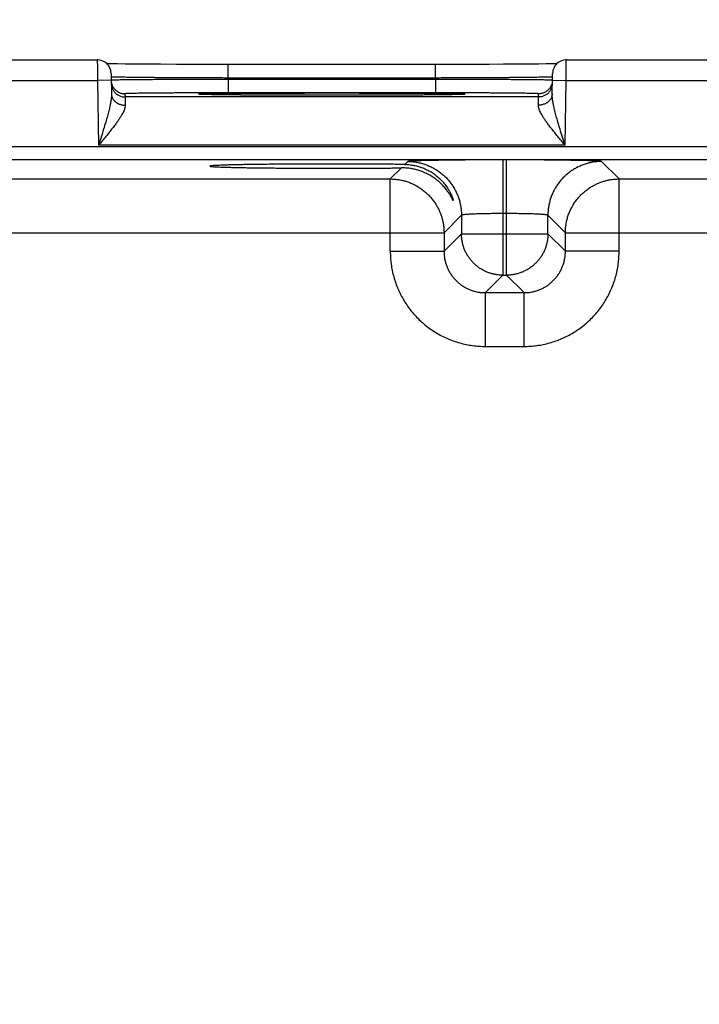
# Model space of a CAD drawing. Header units: inches. Extents: x 0 to 22, y 0 to 17.
# Tile 22 of 30: x 14.6 to 15.5, y 13.2 to 14.6. Entities that reach past the tile are written whole.
import ezdxf

# ---------------------------------------------------------------- set-up
doc = ezdxf.new("R2010")
doc.units = ezdxf.units.IN
doc.header["$LTSCALE"] = 1.21
doc.header["$MEASUREMENT"] = 0
doc.layers.get('0').update_dxf_attribs({"linetype": 'CONTINUOUS'})
doc.layers.add('DIMENSIONS', color=7, linetype='CONTINUOUS')
doc.styles.get("Standard").update_dxf_attribs({"font": 'txt', "width": 0.8})
doc.dimstyles.new('DIMSTYLE_1', dxfattribs={"dimtxt": 0.125, "dimasz": 0.18, "dimexe": 0.18, "dimexo": 0.0625, "dimgap": 0.09, "dimtad": 0, "dimtih": 1, "dimtoh": 1, "dimdec": 3, "dimzin": 4, "dimdsep": 46, "dimtxsty": 'STANDARD', "dimblk": '_FILLED', "dimblk1": '_FILLED', "dimblk2": '_FILLED', "dimcen": 0.09, "dimadec": 0, "dimazin": 0, "dimtp": 0.001, "dimtm": 0.001, "dimtfac": 1, "dimtdec": 3, "dimtofl": 0, "dimtmove": 0, "dimatfit": 3, "dimldrblk": '_FILLED', "dimfxl": 1, "dimtolj": 1, "dimtzin": 4, "dimarcsym": 0})

# ---------------------------------------------------------------- blocks, each defined once
blk = doc.blocks.new('_FILLED')
at = {"color": 0, "linetype": 'BYBLOCK'}
blk.add_solid([(0, 0), (-1, 0.1736), (-1, -0.1736)], dxfattribs=at)
blk = doc.blocks.new('*D11')
at = {"layer": 'DIMENSIONS', "color": 2, "linetype": 'CONTINUOUS'}
for p, q in [((14.096, 13.1686), (14.096, 16.1647)), ((16.846, 13.1686), (16.846, 16.1647)), ((14.096, 16.0397), (14.7832, 16.0397)), ((16.846, 16.0397), (16.2332, 16.0397))]:
    blk.add_line(p, q, dxfattribs=at)
at = {"layer": 'DIMENSIONS', "color": 2, "linetype": 'CONTINUOUS', "xscale": 0.18, "yscale": 0.18, "zscale": 0.18, "rotation": 180}
blk.add_blockref('_FILLED', (14.096, 16.0397), dxfattribs=at)
at = {"layer": 'DIMENSIONS', "color": 2, "linetype": 'CONTINUOUS', "xscale": 0.18, "yscale": 0.18, "zscale": 0.18}
blk.add_blockref('_FILLED', (16.846, 16.0397), dxfattribs=at)
at = {"layer": 'DIMENSIONS', "color": 2, "linetype": 'CONTINUOUS', "width": 0.8}
for s, p in [('[', (15.4707, 15.9772)), (']', (16.0707, 15.9772)), ('2.750', (14.8457, 15.9772)), ('69.85', (15.5707, 15.9772))]:
    blk.add_text(s, height=0.125, dxfattribs=at).set_placement(p)

msp = doc.modelspace()

# ---------------------------------------------------------------- linework, layer by layer
at = {"color": 7, "linetype": 'CONTINUOUS'}
for p, q in [((14.4225, 14.5394), (14.6715, 14.5394)), ((14.7007, 14.5335), (14.6921, 14.5336)), ((15.3322, 14.5336), (15.323, 14.5335)), ((15.3386, 14.5337), (15.3322, 14.5336)), ((15.3525, 14.5394), (15.6015, 14.5394)), ((14.6915, 14.5197), (14.692, 14.49)), ((14.7118, 14.5333), (14.7007, 14.5335)), ((14.7261, 14.5332), (14.7118, 14.5333)), ((14.7446, 14.533), (14.7261, 14.5332)), ((14.7633, 14.5329), (14.7446, 14.533)), ((14.7865, 14.5328), (14.7633, 14.5329)), ((14.8075, 14.5328), (14.7865, 14.5328)), ((14.8325, 14.5327), (14.8075, 14.5328)), ((14.8616, 14.5327), (14.8325, 14.5327)), ((14.8616, 14.513), (14.8616, 14.5327)), ((15.1703, 14.5327), (14.8616, 14.5327)), ((15.1624, 14.513), (15.1624, 14.5327)), ((15.1944, 14.5327), (15.1703, 14.5327)), ((15.2157, 14.5328), (15.1944, 14.5327)), ((15.2405, 14.5328), (15.2157, 14.5328)), ((15.2614, 14.5329), (15.2405, 14.5328)), ((15.2824, 14.5331), (15.2614, 14.5329)), ((15.299, 14.5332), (15.2824, 14.5331)), ((15.3124, 14.5333), (15.299, 14.5332)), ((15.323, 14.5335), (15.3124, 14.5333)), ((15.332, 14.49), (15.3325, 14.5197)), ((14.4223, 14.5094), (14.6717, 14.5094)), ((14.6917, 14.5097), (14.6717, 14.5094)), ((14.6717, 14.5094), (14.6733, 14.4155)), ((14.8616, 14.513), (14.8616, 14.5111)), ((15.1624, 14.513), (14.8616, 14.513)), ((14.8616, 14.5111), (14.8616, 14.4915)), ((15.1624, 14.5111), (14.8616, 14.5111)), ((15.1624, 14.513), (15.1624, 14.5111)), ((15.1624, 14.5111), (15.1624, 14.4915)), ((15.3323, 14.5097), (15.3523, 14.5094)), ((15.3507, 14.4155), (15.3523, 14.5094)), ((15.3523, 14.5094), (15.6017, 14.5094)), ((15.1624, 14.4915), (14.8616, 14.4915)), ((14.7117, 14.4901), (14.7118, 14.4855)), ((15.3122, 14.4855), (14.7118, 14.4855)), ((14.822, 14.4893), (14.8214, 14.4893)), ((14.8226, 14.4893), (14.822, 14.4893)), ((14.8234, 14.4892), (14.8226, 14.4893)), ((14.8249, 14.4892), (14.8234, 14.4892)), ((14.8267, 14.4891), (14.8249, 14.4892)), ((14.8297, 14.489), (14.8267, 14.4891)), ((14.8345, 14.4889), (14.8297, 14.489)), ((14.842, 14.4888), (14.8345, 14.4889)), ((14.8516, 14.4887), (14.842, 14.4888)), ((14.864, 14.4885), (14.8516, 14.4887)), ((14.8799, 14.4884), (14.864, 14.4885)), ((14.896, 14.4883), (14.8799, 14.4884)), ((14.9152, 14.4881), (14.896, 14.4883)), ((14.9376, 14.488), (14.9152, 14.4881)), ((14.9634, 14.488), (14.9376, 14.488)), ((14.9868, 14.4879), (14.9634, 14.488)), ((15.012, 14.4879), (14.9868, 14.4879)), ((15.0361, 14.4879), (15.012, 14.4879)), ((15.064, 14.488), (15.0361, 14.4879)), ((15.0884, 14.4881), (15.064, 14.488)), ((15.1099, 14.4882), (15.0884, 14.4881)), ((15.1281, 14.4883), (15.1099, 14.4882)), ((15.1459, 14.4884), (15.1281, 14.4883)), ((15.1602, 14.4885), (15.1459, 14.4884)), ((15.172, 14.4887), (15.1602, 14.4885)), ((15.1817, 14.4888), (15.172, 14.4887)), ((15.1893, 14.4889), (15.1817, 14.4888)), ((15.1941, 14.489), (15.1893, 14.4889)), ((15.1971, 14.4891), (15.1941, 14.489)), ((15.1993, 14.4892), (15.1971, 14.4891)), ((15.2006, 14.4892), (15.1993, 14.4892)), ((15.2017, 14.4893), (15.2006, 14.4892)), ((15.2022, 14.4893), (15.2017, 14.4893)), ((15.2027, 14.4893), (15.2022, 14.4893)), ((15.2031, 14.4894), (15.2027, 14.4893)), ((15.3122, 14.4855), (15.3123, 14.4901)), ((17.3207, 14.4133), (13.6503, 14.4133)), ((15.3507, 14.4155), (14.6733, 14.4155)), ((17.3207, 14.3943), (13.6503, 14.3943)), ((15.1222, 14.3919), (15.118, 14.3876)), ((15.2602, 14.3942), (15.2602, 14.2269)), ((15.2658, 14.3942), (15.2602, 14.3942)), ((15.2658, 14.2269), (15.2658, 14.3942)), ((15.4291, 14.3665), (15.4038, 14.3919)), ((15.113, 14.3826), (15.0969, 14.3665)), ((14.4991, 14.3665), (15.0969, 14.3665)), ((15.0969, 14.2615), (15.0969, 14.3665)), ((15.4291, 14.2615), (15.4291, 14.3665)), ((15.4291, 14.3665), (16.0269, 14.3665)), ((15.2002, 14.3139), (15.1749, 14.2885)), ((15.2002, 14.3139), (15.2002, 14.2868)), ((15.2658, 14.3162), (15.2602, 14.3162)), ((15.3258, 14.2868), (15.3258, 14.3139)), ((15.3511, 14.2885), (15.3258, 14.3139)), ((14.4211, 14.2885), (15.1749, 14.2885)), ((15.1749, 14.2885), (15.1749, 14.2615)), ((15.2002, 14.2868), (15.1749, 14.2615)), ((15.2002, 14.2868), (15.3258, 14.2868)), ((15.3258, 14.2868), (15.3511, 14.2615)), ((15.3511, 14.2615), (15.3511, 14.2885)), ((15.3511, 14.2885), (16.1049, 14.2885)), ((15.0969, 14.2615), (15.1749, 14.2615)), ((15.4291, 14.2615), (15.3511, 14.2615)), ((15.2602, 14.2269), (15.2349, 14.2015)), ((15.2602, 14.2269), (15.2658, 14.2269)), ((15.2658, 14.2269), (15.2912, 14.2015)), ((15.2349, 14.1235), (15.2349, 14.2015)), ((15.2349, 14.2015), (15.2912, 14.2015)), ((15.2912, 14.1235), (15.2912, 14.2015)), ((15.2349, 14.1235), (15.2912, 14.1235))]:
    msp.add_line(p, q, dxfattribs=at)
for points in [[(14.6915, 14.5197), (14.6913, 14.522), (14.6909, 14.5242), (14.6902, 14.5264), (14.6893, 14.5285), (14.6881, 14.5305), (14.6868, 14.5323), (14.6852, 14.534), (14.6834, 14.5354), (14.6815, 14.5367), (14.6795, 14.5377), (14.6773, 14.5385), (14.6751, 14.539), (14.6728, 14.5393), (14.6715, 14.5394)], [(14.6921, 14.5336), (14.6856, 14.5337), (14.6854, 14.5337)], [(15.3525, 14.5394), (15.3512, 14.5393), (15.3489, 14.539), (15.3467, 14.5385), (15.3446, 14.5377), (15.3425, 14.5367), (15.3406, 14.5354), (15.3388, 14.534), (15.3373, 14.5323), (15.3359, 14.5305), (15.3347, 14.5285), (15.3338, 14.5264), (15.3331, 14.5242), (15.3327, 14.522), (15.3325, 14.5197)], [(14.8214, 14.4893), (14.821, 14.4894), (14.8209, 14.4894), (14.8207, 14.4894), (14.8206, 14.4894), (14.8206, 14.4894), (14.8205, 14.4894), (14.8205, 14.4894)], [(15.2035, 14.4894), (15.2035, 14.4894), (15.2034, 14.4894), (15.2033, 14.4894), (15.2032, 14.4894), (15.2031, 14.4894)]]:
    msp.add_lwpolyline(points, dxfattribs=at)
for points, knots in [([(14.6715, 14.5394), (14.6715, 14.5394), (14.6715, 14.539), (14.6715, 14.5388), (14.6715, 14.538), (14.6715, 14.5371), (14.6715, 14.5358), (14.6715, 14.5343), (14.6716, 14.5326), (14.6716, 14.5306), (14.6716, 14.5284), (14.6716, 14.526), (14.6716, 14.5235), (14.6716, 14.5208), (14.6716, 14.5181), (14.6717, 14.5152), (14.6717, 14.5123), (14.6717, 14.5103), (14.6717, 14.5094)], [0, 0, 0, 0, 0.003976, 0.017704, 0.041008, 0.073664, 0.115355, 0.165674, 0.224126, 0.290143, 0.363085, 0.442237, 0.526821, 0.615996, 0.70885, 0.804441, 0.901814, 1, 1, 1, 1]), ([(15.3523, 14.5094), (15.3523, 14.5103), (15.3523, 14.5123), (15.3524, 14.5152), (15.3524, 14.5181), (15.3524, 14.5208), (15.3524, 14.5235), (15.3524, 14.526), (15.3524, 14.5284), (15.3524, 14.5306), (15.3525, 14.5326), (15.3525, 14.5343), (15.3525, 14.5358), (15.3525, 14.5371), (15.3525, 14.538), (15.3525, 14.5388), (15.3525, 14.539), (15.3525, 14.5394), (15.3525, 14.5394)], [0, 0, 0, 0, 0.098186, 0.195559, 0.29115, 0.384004, 0.473179, 0.557763, 0.636915, 0.709857, 0.775874, 0.834326, 0.884645, 0.926336, 0.958992, 0.982296, 0.996024, 1, 1, 1, 1]), ([(14.6917, 14.5097), (14.6917, 14.509), (14.6918, 14.5076), (14.6921, 14.5061), (14.6923, 14.5054)], [0, 0, 0, 0, 0.490254, 1, 1, 1, 1]), ([(14.6918, 14.5051), (14.6918, 14.5044), (14.6919, 14.5029), (14.6923, 14.5007), (14.6929, 14.4986), (14.6938, 14.4965), (14.6949, 14.4946), (14.6962, 14.4928), (14.6977, 14.4912), (14.6994, 14.4897), (14.7012, 14.4884), (14.7032, 14.4874), (14.7052, 14.4865), (14.7074, 14.4859), (14.7095, 14.4856), (14.711, 14.4855), (14.7118, 14.4855)], [0, 0, 0, 0, 0.071429, 0.142858, 0.214286, 0.285715, 0.357144, 0.428572, 0.500001, 0.571429, 0.642858, 0.714286, 0.785715, 0.857143, 0.928572, 1, 1, 1, 1]), ([(14.8616, 14.513), (14.8579, 14.513), (14.8505, 14.5131), (14.8394, 14.5131), (14.8285, 14.5131), (14.8176, 14.5132), (14.807, 14.5132), (14.7966, 14.5133), (14.7865, 14.5133), (14.7767, 14.5134), (14.7673, 14.5134), (14.7583, 14.5135), (14.7497, 14.5136), (14.7416, 14.5137), (14.734, 14.5137), (14.7269, 14.5138), (14.7205, 14.5139), (14.7146, 14.514), (14.7094, 14.5141), (14.7048, 14.5142), (14.7009, 14.5142), (14.6976, 14.5143), (14.6952, 14.5144), (14.6932, 14.5144), (14.6925, 14.5146), (14.692, 14.5146)], [0, 0, 0, 0, 0.065586, 0.130894, 0.195634, 0.259527, 0.322299, 0.383676, 0.443395, 0.501198, 0.556841, 0.61009, 0.660722, 0.708529, 0.753312, 0.794882, 0.833063, 0.867691, 0.898616, 0.925702, 0.94883, 0.967897, 0.982821, 0.993536, 1, 1, 1, 1]), ([(14.8616, 14.5111), (14.8579, 14.5111), (14.8505, 14.5111), (14.8395, 14.5111), (14.8285, 14.511), (14.8177, 14.511), (14.8071, 14.5109), (14.7967, 14.5109), (14.7865, 14.5109), (14.7768, 14.5108), (14.7673, 14.5108), (14.7583, 14.5107), (14.7497, 14.5106), (14.7416, 14.5106), (14.7341, 14.5105), (14.727, 14.5105), (14.7205, 14.5104), (14.7147, 14.5103), (14.7094, 14.5103), (14.7049, 14.5102), (14.701, 14.5101), (14.6977, 14.5101), (14.6952, 14.51), (14.6933, 14.51), (14.6926, 14.5098), (14.692, 14.5099)], [0, 0, 0, 0, 0.065596, 0.13091, 0.195649, 0.259536, 0.322301, 0.38368, 0.443405, 0.501215, 0.556863, 0.610118, 0.66076, 0.708579, 0.753372, 0.794948, 0.833132, 0.86776, 0.898684, 0.925767, 0.948888, 0.967945, 0.982856, 0.993556, 1, 1, 1, 1]), ([(14.6923, 14.5053), (14.6925, 14.5046), (14.6929, 14.5032), (14.6937, 14.5012), (14.6948, 14.4993), (14.6961, 14.4975), (14.6976, 14.4959), (14.6993, 14.4944), (14.7011, 14.4931), (14.7031, 14.492), (14.7051, 14.4912), (14.7073, 14.4906), (14.7095, 14.4902), (14.7109, 14.4901), (14.7117, 14.4901)], [0, 0, 0, 0, 0.078739, 0.162489, 0.246239, 0.329989, 0.413739, 0.49749, 0.581241, 0.664992, 0.748744, 0.832496, 0.916248, 1, 1, 1, 1]), ([(15.3324, 14.5147), (15.3324, 14.5146), (15.3316, 14.5147), (15.3308, 14.5144), (15.3288, 14.5144), (15.3264, 14.5143), (15.3231, 14.5142), (15.3192, 14.5142), (15.3146, 14.5141), (15.3094, 14.514), (15.3035, 14.5139), (15.2971, 14.5138), (15.29, 14.5137), (15.2824, 14.5137), (15.2743, 14.5136), (15.2658, 14.5135), (15.2567, 14.5134), (15.2473, 14.5134), (15.2375, 14.5133), (15.2274, 14.5133), (15.217, 14.5132), (15.2064, 14.5132), (15.1955, 14.5131), (15.1846, 14.5131), (15.1735, 14.5131), (15.1661, 14.513), (15.1624, 14.513)], [0, 0, 0, 0, 0.002211, 0.00866, 0.019349, 0.034236, 0.053256, 0.076326, 0.103343, 0.134188, 0.168727, 0.20681, 0.248275, 0.29295, 0.340648, 0.391172, 0.44431, 0.499841, 0.557528, 0.617126, 0.678379, 0.741021, 0.804782, 0.869387, 0.934556, 1, 1, 1, 1]), ([(15.332, 14.5099), (15.3315, 14.5098), (15.3307, 14.51), (15.3288, 14.51), (15.3263, 14.5101), (15.3231, 14.5101), (15.3192, 14.5102), (15.3146, 14.5103), (15.3093, 14.5103), (15.3035, 14.5104), (15.297, 14.5105), (15.29, 14.5105), (15.2824, 14.5106), (15.2743, 14.5106), (15.2657, 14.5107), (15.2567, 14.5108), (15.2473, 14.5108), (15.2375, 14.5109), (15.2274, 14.5109), (15.217, 14.5109), (15.2063, 14.511), (15.1955, 14.511), (15.1845, 14.5111), (15.1735, 14.5111), (15.1661, 14.5111), (15.1624, 14.5111)], [0, 0, 0, 0, 0.006443, 0.017141, 0.032048, 0.051099, 0.074213, 0.101288, 0.132201, 0.166816, 0.204985, 0.246549, 0.291334, 0.33915, 0.389795, 0.443059, 0.498717, 0.556538, 0.616272, 0.677661, 0.740437, 0.804334, 0.869081, 0.934401, 1, 1, 1, 1]), ([(15.3322, 14.5051), (15.3322, 14.5044), (15.3321, 14.5029), (15.3317, 14.5007), (15.3311, 14.4986), (15.3302, 14.4965), (15.3291, 14.4946), (15.3278, 14.4928), (15.3263, 14.4912), (15.3246, 14.4897), (15.3228, 14.4884), (15.3208, 14.4874), (15.3188, 14.4865), (15.3167, 14.4859), (15.3145, 14.4856), (15.313, 14.4855), (15.3122, 14.4855)], [0, 0, 0, 0, 0.071429, 0.142858, 0.214287, 0.285715, 0.357144, 0.428573, 0.500001, 0.57143, 0.642858, 0.714286, 0.785715, 0.857143, 0.928572, 1, 1, 1, 1]), ([(15.3317, 14.5053), (15.3316, 14.5046), (15.3311, 14.5032), (15.3303, 14.5012), (15.3292, 14.4993), (15.3279, 14.4975), (15.3264, 14.4959), (15.3247, 14.4944), (15.3229, 14.4931), (15.3209, 14.492), (15.3189, 14.4912), (15.3167, 14.4906), (15.3145, 14.4902), (15.3131, 14.4901), (15.3123, 14.4901)], [0, 0, 0, 0, 0.078739, 0.162489, 0.246239, 0.329989, 0.413739, 0.49749, 0.581241, 0.664992, 0.748744, 0.832496, 0.916248, 1, 1, 1, 1]), ([(15.3323, 14.5097), (15.3323, 14.509), (15.3322, 14.5076), (15.3319, 14.5061), (15.3318, 14.5054)], [0, 0, 0, 0, 0.490254, 1, 1, 1, 1]), ([(14.8616, 14.4915), (14.8583, 14.4915), (14.8515, 14.4915), (14.8413, 14.4914), (14.8313, 14.4914), (14.8213, 14.4914), (14.8116, 14.4914), (14.802, 14.4913), (14.7928, 14.4913), (14.7839, 14.4913), (14.7753, 14.4912), (14.7672, 14.4912), (14.7594, 14.4911), (14.7522, 14.491), (14.7455, 14.491), (14.7393, 14.4909), (14.7337, 14.4908), (14.7287, 14.4908), (14.7243, 14.4907), (14.7205, 14.4906), (14.7174, 14.4905), (14.7151, 14.4904), (14.7132, 14.4904), (14.7124, 14.4902), (14.7117, 14.4903), (14.7117, 14.4901)], [0, 0, 0, 0, 0.067728, 0.135453, 0.202748, 0.269201, 0.334409, 0.398003, 0.459713, 0.519285, 0.576452, 0.630933, 0.682453, 0.730781, 0.775701, 0.816999, 0.854478, 0.887951, 0.91727, 0.942323, 0.962986, 0.97914, 0.990702, 0.997634, 1, 1, 1, 1]), ([(14.8205, 14.4894), (14.8201, 14.4894), (14.8195, 14.4896), (14.8184, 14.4893), (14.8184, 14.4899), (14.8197, 14.4896), (14.8209, 14.49), (14.8235, 14.49), (14.8266, 14.4901), (14.8305, 14.4902), (14.8351, 14.4903), (14.8405, 14.4904), (14.8466, 14.4905), (14.8534, 14.4906), (14.8608, 14.4907), (14.8689, 14.4908), (14.8775, 14.4908), (14.8867, 14.4909), (14.8964, 14.491), (14.9066, 14.491), (14.9172, 14.4911), (14.9282, 14.4911), (14.9396, 14.4912), (14.9512, 14.4912), (14.9631, 14.4912), (14.9752, 14.4913), (14.9875, 14.4913), (14.9997, 14.4913), (15.0079, 14.4913), (15.012, 14.4913)], [0, 0, 0, 0, 0.006666, 0.010775, 0.011329, 0.015428, 0.023567, 0.035717, 0.05183, 0.071849, 0.095685, 0.123241, 0.15441, 0.189057, 0.227038, 0.268203, 0.312381, 0.359395, 0.409052, 0.461129, 0.515398, 0.571653, 0.629692, 0.689305, 0.750208, 0.81207, 0.874554, 0.937315, 1, 1, 1, 1]), ([(15.012, 14.4913), (15.0161, 14.4913), (15.0243, 14.4913), (15.0365, 14.4913), (15.0488, 14.4913), (15.0608, 14.4912), (15.0727, 14.4912), (15.0844, 14.4912), (15.0958, 14.4911), (15.1068, 14.4911), (15.1174, 14.491), (15.1276, 14.491), (15.1373, 14.4909), (15.1465, 14.4908), (15.1551, 14.4908), (15.1632, 14.4907), (15.1706, 14.4906), (15.1774, 14.4905), (15.1835, 14.4904), (15.1889, 14.4903), (15.1935, 14.4902), (15.1974, 14.4901), (15.2005, 14.49), (15.2031, 14.49), (15.2043, 14.4896), (15.2056, 14.4899), (15.2056, 14.4893), (15.2045, 14.4896), (15.2039, 14.4894), (15.2035, 14.4894)], [0, 0, 0, 0, 0.062671, 0.125412, 0.187871, 0.249707, 0.310588, 0.370191, 0.428229, 0.48449, 0.538768, 0.59085, 0.640513, 0.687533, 0.731716, 0.772888, 0.810877, 0.84553, 0.876707, 0.904271, 0.928113, 0.94814, 0.964262, 0.976419, 0.984567, 0.988677, 0.989231, 0.99333, 1, 1, 1, 1]), ([(15.3123, 14.4901), (15.3123, 14.4903), (15.3116, 14.4902), (15.3108, 14.4904), (15.3089, 14.4904), (15.3066, 14.4905), (15.3035, 14.4906), (15.2997, 14.4907), (15.2953, 14.4908), (15.2903, 14.4908), (15.2847, 14.4909), (15.2785, 14.491), (15.2718, 14.491), (15.2646, 14.4911), (15.2569, 14.4912), (15.2487, 14.4912), (15.2401, 14.4913), (15.2312, 14.4913), (15.222, 14.4913), (15.2124, 14.4914), (15.2027, 14.4914), (15.1927, 14.4914), (15.1827, 14.4914), (15.1725, 14.4915), (15.1658, 14.4915), (15.1624, 14.4915)], [0, 0, 0, 0, 0.002366, 0.009297, 0.020858, 0.037009, 0.057668, 0.08272, 0.112038, 0.145509, 0.182987, 0.224284, 0.269203, 0.31753, 0.369049, 0.423529, 0.480695, 0.540265, 0.601974, 0.665569, 0.73078, 0.79724, 0.864541, 0.93227, 1, 1, 1, 1]), ([(14.692, 14.49), (14.6921, 14.4888), (14.692, 14.4863), (14.6916, 14.4822), (14.6908, 14.4773), (14.6897, 14.4716), (14.6881, 14.465), (14.6861, 14.4573), (14.6836, 14.4485), (14.6805, 14.4384), (14.6771, 14.4272), (14.6746, 14.4194), (14.6733, 14.4155)], [0, 0, 0, 0, 0.044694, 0.098106, 0.161521, 0.236287, 0.323933, 0.426157, 0.545038, 0.682949, 0.837563, 1, 1, 1, 1]), ([(14.692, 14.49), (14.692, 14.4893), (14.6921, 14.4881), (14.6926, 14.4863), (14.6932, 14.4845), (14.6941, 14.4828), (14.6952, 14.4812), (14.6965, 14.4797), (14.698, 14.4783), (14.6996, 14.4771), (14.7015, 14.4761), (14.7034, 14.4752), (14.7055, 14.4745), (14.7076, 14.474), (14.7098, 14.4737), (14.7113, 14.4737), (14.712, 14.4737)], [0, 0, 0, 0, 0.064818, 0.129988, 0.19584, 0.262662, 0.33068, 0.400054, 0.470869, 0.543136, 0.616796, 0.691728, 0.767752, 0.844648, 0.922158, 1, 1, 1, 1]), ([(14.7118, 14.4855), (14.7118, 14.4854), (14.7118, 14.485), (14.7118, 14.4843), (14.7118, 14.483), (14.7119, 14.4813), (14.7119, 14.4791), (14.712, 14.4766), (14.712, 14.4747), (14.712, 14.4737)], [0, 0, 0, 0, 0.02467, 0.089934, 0.195345, 0.34018, 0.523452, 0.743911, 1, 1, 1, 1]), ([(14.8716, 14.4884), (14.8706, 14.4885), (14.867, 14.4885), (14.8608, 14.4886), (14.8534, 14.4886), (14.8466, 14.4887), (14.8405, 14.4888), (14.8352, 14.4889), (14.8305, 14.489), (14.8266, 14.4891), (14.8235, 14.4893), (14.8215, 14.4892), (14.8208, 14.4893)], [0, 0, 0, 0, 0.05728, 0.215896, 0.362248, 0.49575, 0.61586, 0.72205, 0.813902, 0.891056, 0.953164, 1, 1, 1, 1]), ([(15.0088, 14.4879), (15.0058, 14.4879), (14.9987, 14.4879), (14.9875, 14.4879), (14.9753, 14.4879), (14.9632, 14.488), (14.9513, 14.488), (14.9396, 14.488), (14.9283, 14.4881), (14.9172, 14.4881), (14.9066, 14.4882), (14.8964, 14.4883), (14.8867, 14.4883), (14.8785, 14.4884), (14.8735, 14.4884), (14.8716, 14.4884)], [0, 0, 0, 0, 0.066337, 0.155882, 0.245027, 0.333281, 0.420173, 0.505239, 0.588073, 0.668371, 0.745838, 0.820171, 0.891052, 0.958161, 1, 1, 1, 1]), ([(15.152, 14.4884), (15.1502, 14.4884), (15.1454, 14.4884), (15.1373, 14.4883), (15.1276, 14.4883), (15.1174, 14.4882), (15.1068, 14.4881), (15.0958, 14.4881), (15.0844, 14.488), (15.0728, 14.488), (15.0609, 14.488), (15.0488, 14.4879), (15.0366, 14.4879), (15.0252, 14.4879), (15.018, 14.4879), (15.0148, 14.4879)], [0, 0, 0, 0, 0.038743, 0.105884, 0.1768, 0.251172, 0.328673, 0.409011, 0.491897, 0.577031, 0.664007, 0.752352, 0.841586, 0.931217, 1, 1, 1, 1]), ([(15.2032, 14.4893), (15.2025, 14.4892), (15.2005, 14.4893), (15.1975, 14.4891), (15.1935, 14.489), (15.1889, 14.4889), (15.1835, 14.4888), (15.1774, 14.4887), (15.1706, 14.4886), (15.1632, 14.4886), (15.1569, 14.4885), (15.1531, 14.4885), (15.152, 14.4884)], [0, 0, 0, 0, 0.046429, 0.108003, 0.184504, 0.275592, 0.380894, 0.500004, 0.632403, 0.777542, 0.93485, 1, 1, 1, 1]), ([(15.332, 14.49), (15.332, 14.4893), (15.3319, 14.4881), (15.3315, 14.4863), (15.3308, 14.4845), (15.3299, 14.4828), (15.3288, 14.4812), (15.3275, 14.4797), (15.326, 14.4783), (15.3244, 14.4771), (15.3225, 14.4761), (15.3206, 14.4752), (15.3185, 14.4745), (15.3164, 14.474), (15.3142, 14.4737), (15.3127, 14.4737), (15.312, 14.4737)], [0, 0, 0, 0, 0.064816, 0.129985, 0.195836, 0.262657, 0.330674, 0.400048, 0.470863, 0.54313, 0.61679, 0.691722, 0.767748, 0.844645, 0.922156, 1, 1, 1, 1]), ([(15.312, 14.4737), (15.312, 14.4747), (15.312, 14.4766), (15.3121, 14.4791), (15.3121, 14.4813), (15.3122, 14.483), (15.3122, 14.4843), (15.3122, 14.485), (15.3122, 14.4854), (15.3122, 14.4855)], [0, 0, 0, 0, 0.256092, 0.476548, 0.65982, 0.804655, 0.910066, 0.97533, 1, 1, 1, 1]), ([(15.3507, 14.4155), (15.3494, 14.4194), (15.3469, 14.4272), (15.3435, 14.4384), (15.3404, 14.4485), (15.3379, 14.4573), (15.3359, 14.465), (15.3343, 14.4716), (15.3332, 14.4773), (15.3324, 14.4822), (15.332, 14.4863), (15.332, 14.4888), (15.332, 14.49)], [0, 0, 0, 0, 0.162438, 0.317051, 0.454962, 0.573843, 0.676068, 0.763714, 0.83848, 0.901895, 0.955306, 1, 1, 1, 1]), ([(14.712, 14.4737), (14.712, 14.4731), (14.712, 14.4717), (14.7115, 14.4696), (14.7108, 14.4672), (14.7097, 14.4645), (14.7081, 14.4615), (14.7062, 14.458), (14.7037, 14.4542), (14.7008, 14.4498), (14.6973, 14.4451), (14.6933, 14.4398), (14.6888, 14.4342), (14.6839, 14.4281), (14.6787, 14.4219), (14.6751, 14.4176), (14.6733, 14.4155)], [0, 0, 0, 0, 0.026305, 0.056425, 0.091441, 0.13239, 0.180259, 0.236031, 0.300562, 0.374538, 0.458354, 0.551938, 0.654643, 0.765095, 0.881042, 1, 1, 1, 1]), ([(15.3507, 14.4155), (15.3489, 14.4176), (15.3453, 14.4219), (15.3401, 14.4281), (15.3352, 14.4342), (15.3308, 14.4398), (15.3267, 14.4451), (15.3232, 14.4498), (15.3203, 14.4542), (15.3178, 14.458), (15.3159, 14.4615), (15.3143, 14.4645), (15.3132, 14.4672), (15.3125, 14.4696), (15.312, 14.4717), (15.312, 14.4731), (15.312, 14.4737)], [0, 0, 0, 0, 0.118958, 0.234905, 0.345356, 0.448062, 0.541645, 0.625462, 0.699438, 0.763969, 0.819741, 0.86761, 0.908559, 0.943575, 0.973695, 1, 1, 1, 1]), ([(15.2602, 14.3942), (15.257, 14.3942), (15.2506, 14.3942), (15.241, 14.3942), (15.2314, 14.3942), (15.2219, 14.3941), (15.2127, 14.3941), (15.2036, 14.394), (15.1949, 14.3939), (15.1865, 14.3938), (15.1785, 14.3938), (15.1708, 14.3936), (15.1637, 14.3935), (15.157, 14.3934), (15.1508, 14.3933), (15.1451, 14.3931), (15.1401, 14.393), (15.1356, 14.3928), (15.1318, 14.3927), (15.1286, 14.3925), (15.126, 14.3924), (15.1241, 14.3922), (15.123, 14.392), (15.1224, 14.392), (15.1222, 14.3919)], [0, 0, 0, 0, 0.069827, 0.13972, 0.209204, 0.277811, 0.345073, 0.410546, 0.473891, 0.534844, 0.593155, 0.648533, 0.700679, 0.749327, 0.794221, 0.835124, 0.87185, 0.904239, 0.932142, 0.95541, 0.973884, 0.987468, 0.996143, 1, 1, 1, 1]), ([(15.1222, 14.3919), (15.1243, 14.3919), (15.1284, 14.3917), (15.1345, 14.391), (15.1405, 14.3898), (15.1464, 14.3881), (15.1521, 14.386), (15.1577, 14.3834), (15.163, 14.3804), (15.1681, 14.377), (15.1729, 14.3732), (15.1774, 14.3691), (15.1816, 14.3646), (15.1854, 14.3597), (15.1888, 14.3546), (15.1918, 14.3493), (15.1944, 14.3437), (15.1965, 14.338), (15.1981, 14.3321), (15.1993, 14.3261), (15.2001, 14.32), (15.2002, 14.3159), (15.2002, 14.3139)], [0, 0, 0, 0, 0.049996, 0.099993, 0.149992, 0.199991, 0.249992, 0.299993, 0.349995, 0.399997, 0.45, 0.500003, 0.550005, 0.600008, 0.65001, 0.700011, 0.750012, 0.800012, 0.850011, 0.900008, 0.950005, 1, 1, 1, 1]), ([(15.4038, 14.3919), (15.4036, 14.392), (15.403, 14.392), (15.4019, 14.3922), (15.4, 14.3924), (15.3974, 14.3925), (15.3942, 14.3927), (15.3904, 14.3928), (15.3859, 14.393), (15.3809, 14.3931), (15.3752, 14.3933), (15.3691, 14.3934), (15.3624, 14.3935), (15.3552, 14.3936), (15.3475, 14.3938), (15.3395, 14.3938), (15.3311, 14.3939), (15.3224, 14.394), (15.3133, 14.3941), (15.3041, 14.3941), (15.2946, 14.3942), (15.2851, 14.3942), (15.2754, 14.3942), (15.269, 14.3942), (15.2658, 14.3942)], [0, 0, 0, 0, 0.003857, 0.012532, 0.026116, 0.04459, 0.067858, 0.095761, 0.12815, 0.164876, 0.205779, 0.250672, 0.299321, 0.351466, 0.406844, 0.465155, 0.526108, 0.589453, 0.654926, 0.722188, 0.790795, 0.86028, 0.930173, 1, 1, 1, 1]), ([(15.4038, 14.3919), (15.4017, 14.3919), (15.3976, 14.3917), (15.3916, 14.391), (15.3855, 14.3898), (15.3796, 14.3881), (15.3739, 14.386), (15.3683, 14.3834), (15.363, 14.3804), (15.3579, 14.377), (15.3531, 14.3732), (15.3486, 14.3691), (15.3444, 14.3646), (15.3406, 14.3597), (15.3372, 14.3546), (15.3342, 14.3493), (15.3316, 14.3437), (15.3295, 14.338), (15.3279, 14.3321), (15.3267, 14.3261), (15.3259, 14.32), (15.3258, 14.3159), (15.3258, 14.3139)], [0, 0, 0, 0, 0.049996, 0.099993, 0.149992, 0.199991, 0.249992, 0.299993, 0.349995, 0.399997, 0.45, 0.500003, 0.550005, 0.600008, 0.65001, 0.700011, 0.750012, 0.800012, 0.850011, 0.900008, 0.950005, 1, 1, 1, 1]), ([(15.012, 14.3882), (15.0081, 14.3882), (15.0004, 14.3882), (14.9889, 14.3882), (14.9775, 14.3882), (14.9662, 14.3881), (14.9551, 14.3881), (14.9443, 14.388), (14.9338, 14.3879), (14.9236, 14.3878), (14.9137, 14.3877), (14.9043, 14.3876), (14.8954, 14.3875), (14.8869, 14.3873), (14.879, 14.3872), (14.8717, 14.387), (14.8649, 14.3869), (14.8588, 14.3867), (14.8534, 14.3865), (14.8486, 14.3863), (14.8445, 14.3861), (14.8411, 14.3859), (14.8385, 14.3858), (14.8365, 14.3855), (14.8356, 14.3855), (14.8349, 14.3852), (14.8349, 14.3851)], [0, 0, 0, 0, 0.065331, 0.130452, 0.194945, 0.258605, 0.321225, 0.382405, 0.441949, 0.499664, 0.55518, 0.608322, 0.658915, 0.706636, 0.751334, 0.792862, 0.830954, 0.865493, 0.896362, 0.923365, 0.946421, 0.965452, 0.98034, 0.99105, 0.997566, 1, 1, 1, 1]), ([(14.8349, 14.3851), (14.8349, 14.3851), (14.8356, 14.3848), (14.8365, 14.3847), (14.8385, 14.3845), (14.8411, 14.3843), (14.8445, 14.3841), (14.8486, 14.3839), (14.8534, 14.3838), (14.8588, 14.3836), (14.8649, 14.3834), (14.8717, 14.3832), (14.879, 14.3831), (14.8869, 14.3829), (14.8954, 14.3828), (14.9043, 14.3827), (14.9137, 14.3826), (14.9236, 14.3825), (14.9338, 14.3824), (14.9443, 14.3823), (14.9551, 14.3822), (14.9662, 14.3821), (14.9775, 14.3821), (14.9889, 14.3821), (15.0004, 14.382), (15.0081, 14.382), (15.012, 14.382)], [0, 0, 0, 0, 0.002413, 0.008929, 0.01964, 0.034528, 0.05356, 0.076616, 0.103619, 0.134489, 0.169029, 0.207121, 0.24865, 0.29335, 0.341071, 0.391665, 0.444808, 0.500325, 0.558042, 0.617587, 0.678768, 0.74139, 0.805051, 0.869546, 0.934668, 1, 1, 1, 1]), ([(15.118, 14.3876), (15.1149, 14.3876), (15.1085, 14.3877), (15.0988, 14.3878), (15.0888, 14.3879), (15.0784, 14.388), (15.0678, 14.3881), (15.0569, 14.3881), (15.0458, 14.3882), (15.0346, 14.3882), (15.0233, 14.3882), (15.0158, 14.3882), (15.012, 14.3882)], [0, 0, 0, 0, 0.087887, 0.17957, 0.274542, 0.372582, 0.473151, 0.575885, 0.680415, 0.786165, 0.89289, 1, 1, 1, 1]), ([(15.012, 14.382), (15.0156, 14.382), (15.0227, 14.382), (15.0334, 14.3821), (15.044, 14.3821), (15.0545, 14.3821), (15.0648, 14.3822), (15.075, 14.3822), (15.0849, 14.3823), (15.0945, 14.3824), (15.1039, 14.3825), (15.11, 14.3826), (15.113, 14.3826)], [0, 0, 0, 0, 0.106324, 0.212306, 0.317423, 0.421456, 0.523893, 0.624405, 0.722668, 0.818196, 0.910793, 1, 1, 1, 1]), ([(15.1883, 14.3352), (15.1882, 14.3352), (15.1881, 14.335), (15.1878, 14.3358), (15.1873, 14.3364), (15.1865, 14.3381), (15.1853, 14.3403), (15.1836, 14.3433), (15.1811, 14.3471), (15.1779, 14.3516), (15.1737, 14.3566), (15.1687, 14.3615), (15.1632, 14.3662), (15.1573, 14.3702), (15.1511, 14.3737), (15.1448, 14.3766), (15.1384, 14.3789), (15.132, 14.3807), (15.1256, 14.3818), (15.1193, 14.3825), (15.1151, 14.3826), (15.113, 14.3826)], [0, 0, 0, 0, 0.001557, 0.006374, 0.017111, 0.034894, 0.061185, 0.09758, 0.145332, 0.205052, 0.275728, 0.35187, 0.428922, 0.505367, 0.580581, 0.654291, 0.726421, 0.796948, 0.865969, 0.933607, 1, 1, 1, 1]), ([(15.118, 14.3876), (15.12, 14.3876), (15.1241, 14.3874), (15.1302, 14.3865), (15.1363, 14.3852), (15.1425, 14.3832), (15.1486, 14.3807), (15.1547, 14.3776), (15.1605, 14.3738), (15.1661, 14.3694), (15.1713, 14.3644), (15.176, 14.3591), (15.1798, 14.3538), (15.1827, 14.349), (15.1848, 14.3449), (15.1862, 14.3416), (15.1872, 14.3391), (15.1878, 14.3373), (15.1881, 14.3361), (15.1884, 14.3355), (15.1883, 14.3352), (15.1883, 14.3352)], [0, 0, 0, 0, 0.064353, 0.130001, 0.197128, 0.265911, 0.336508, 0.408968, 0.483306, 0.55934, 0.636532, 0.713501, 0.784953, 0.845521, 0.894244, 0.931969, 0.960096, 0.980015, 0.992941, 0.999816, 1, 1, 1, 1]), ([(15.0969, 14.3665), (15.0989, 14.3665), (15.1029, 14.3663), (15.109, 14.3656), (15.115, 14.3644), (15.1208, 14.3628), (15.1265, 14.3607), (15.1321, 14.3582), (15.1374, 14.3552), (15.1424, 14.3519), (15.1472, 14.3481), (15.1518, 14.344), (15.156, 14.3395), (15.1598, 14.3347), (15.1631, 14.3298), (15.166, 14.3248), (15.1684, 14.3198), (15.1703, 14.3148), (15.172, 14.3098), (15.1732, 14.3046), (15.1742, 14.2993), (15.1747, 14.2939), (15.1749, 14.2903), (15.1749, 14.2885)], [0, 0, 0, 0, 0.049515, 0.099157, 0.148874, 0.198612, 0.248316, 0.297934, 0.347415, 0.396813, 0.446372, 0.49636, 0.546876, 0.597148, 0.64615, 0.692933, 0.737552, 0.780919, 0.824005, 0.867687, 0.911902, 0.956161, 1, 1, 1, 1]), ([(15.3511, 14.2885), (15.3511, 14.2905), (15.3513, 14.2946), (15.352, 14.3006), (15.3532, 14.3066), (15.3548, 14.3125), (15.3569, 14.3182), (15.3595, 14.3237), (15.3624, 14.329), (15.3658, 14.3341), (15.3695, 14.3389), (15.3736, 14.3434), (15.3781, 14.3476), (15.3829, 14.3514), (15.3879, 14.3547), (15.3929, 14.3576), (15.3978, 14.36), (15.4028, 14.362), (15.4079, 14.3636), (15.4131, 14.3649), (15.4184, 14.3658), (15.4237, 14.3664), (15.4273, 14.3665), (15.4291, 14.3665)], [0, 0, 0, 0, 0.049515, 0.099157, 0.148874, 0.198612, 0.248316, 0.297934, 0.347415, 0.396813, 0.446372, 0.49636, 0.546876, 0.597148, 0.64615, 0.692933, 0.737552, 0.780919, 0.824005, 0.867687, 0.911902, 0.956161, 1, 1, 1, 1]), ([(15.2602, 14.3162), (15.2585, 14.3162), (15.2551, 14.3162), (15.2499, 14.3162), (15.2449, 14.3162), (15.24, 14.3161), (15.2352, 14.316), (15.2306, 14.3159), (15.2262, 14.3158), (15.2221, 14.3157), (15.2183, 14.3155), (15.2148, 14.3154), (15.2116, 14.3152), (15.2087, 14.3151), (15.2063, 14.3149), (15.2043, 14.3147), (15.2026, 14.3145), (15.2014, 14.3143), (15.2007, 14.3141), (15.2003, 14.314), (15.2002, 14.3139)], [0, 0, 0, 0, 0.085937, 0.171239, 0.255271, 0.337413, 0.417057, 0.493606, 0.566496, 0.635186, 0.699167, 0.757963, 0.811137, 0.858298, 0.899098, 0.933245, 0.960496, 0.980682, 0.993745, 1, 1, 1, 1]), ([(15.3258, 14.3139), (15.3257, 14.314), (15.3253, 14.3141), (15.3246, 14.3143), (15.3234, 14.3145), (15.3217, 14.3147), (15.3197, 14.3149), (15.3173, 14.3151), (15.3144, 14.3152), (15.3113, 14.3154), (15.3077, 14.3155), (15.3039, 14.3157), (15.2998, 14.3158), (15.2954, 14.3159), (15.2908, 14.316), (15.286, 14.3161), (15.2811, 14.3162), (15.2761, 14.3162), (15.2709, 14.3162), (15.2675, 14.3162), (15.2658, 14.3162)], [0, 0, 0, 0, 0.006255, 0.019318, 0.039504, 0.066755, 0.100902, 0.141702, 0.188863, 0.242037, 0.300833, 0.364814, 0.433504, 0.506394, 0.582943, 0.662587, 0.744729, 0.828761, 0.914063, 1, 1, 1, 1]), ([(15.2602, 14.2269), (15.2586, 14.2269), (15.2553, 14.227), (15.2504, 14.2276), (15.2456, 14.2286), (15.2408, 14.23), (15.2362, 14.2318), (15.2317, 14.234), (15.2275, 14.2365), (15.2234, 14.2394), (15.2196, 14.2426), (15.2161, 14.2461), (15.2129, 14.2499), (15.21, 14.254), (15.2074, 14.2582), (15.2052, 14.2627), (15.2034, 14.2673), (15.202, 14.2721), (15.201, 14.2769), (15.2004, 14.2819), (15.2002, 14.2852), (15.2002, 14.2868)], [0, 0, 0, 0, 0.052221, 0.104435, 0.156771, 0.209288, 0.261974, 0.314748, 0.367483, 0.42016, 0.472833, 0.525525, 0.57824, 0.630971, 0.683704, 0.736428, 0.789145, 0.841858, 0.89457, 0.947283, 1, 1, 1, 1]), ([(15.3258, 14.2868), (15.3258, 14.2852), (15.3256, 14.2819), (15.325, 14.277), (15.324, 14.2722), (15.3226, 14.2674), (15.3208, 14.2628), (15.3186, 14.2583), (15.3161, 14.2541), (15.3132, 14.25), (15.31, 14.2462), (15.3065, 14.2427), (15.3027, 14.2395), (15.2987, 14.2366), (15.2944, 14.2341), (15.2899, 14.2319), (15.2853, 14.2301), (15.2806, 14.2286), (15.2757, 14.2276), (15.2708, 14.227), (15.2674, 14.2269), (15.2658, 14.2269)], [0, 0, 0, 0, 0.052221, 0.104435, 0.156771, 0.209288, 0.261974, 0.314748, 0.367483, 0.42016, 0.472833, 0.525525, 0.57824, 0.630971, 0.683704, 0.736428, 0.789145, 0.841858, 0.89457, 0.947283, 1, 1, 1, 1]), ([(15.0969, 14.2615), (15.0969, 14.2584), (15.0971, 14.2521), (15.098, 14.2428), (15.0996, 14.2335), (15.1019, 14.2243), (15.1047, 14.2153), (15.1082, 14.2065), (15.1122, 14.198), (15.1168, 14.1898), (15.122, 14.1819), (15.1277, 14.1743), (15.1339, 14.1672), (15.1406, 14.1606), (15.1477, 14.1543), (15.1552, 14.1486), (15.1631, 14.1435), (15.1714, 14.1388), (15.1799, 14.1348), (15.1887, 14.1313), (15.1977, 14.1285), (15.2069, 14.1262), (15.2162, 14.1247), (15.2255, 14.1237), (15.2317, 14.1235), (15.2349, 14.1235)], [0, 0, 0, 0, 0.04304, 0.08632, 0.129776, 0.173345, 0.216958, 0.260548, 0.304082, 0.34759, 0.391103, 0.434639, 0.478189, 0.521743, 0.565293, 0.608829, 0.652342, 0.695849, 0.739384, 0.78298, 0.826603, 0.870186, 0.913659, 0.956953, 1, 1, 1, 1]), ([(15.1749, 14.2615), (15.1749, 14.2597), (15.175, 14.2562), (15.1757, 14.251), (15.1768, 14.2459), (15.1784, 14.2409), (15.1804, 14.2361), (15.1828, 14.2314), (15.1856, 14.227), (15.1888, 14.2229), (15.1924, 14.219), (15.1962, 14.2154), (15.2004, 14.2123), (15.2048, 14.2094), (15.2095, 14.207), (15.2143, 14.205), (15.2193, 14.2034), (15.2244, 14.2023), (15.2296, 14.2016), (15.2331, 14.2015), (15.2349, 14.2015)], [0, 0, 0, 0, 0.055604, 0.11119, 0.166762, 0.222324, 0.277875, 0.333415, 0.388947, 0.444474, 0.5, 0.555525, 0.611053, 0.666585, 0.722125, 0.777676, 0.833238, 0.88881, 0.944398, 1, 1, 1, 1]), ([(15.2912, 14.1235), (15.2943, 14.1235), (15.3005, 14.1237), (15.3098, 14.1247), (15.3191, 14.1262), (15.3283, 14.1285), (15.3373, 14.1313), (15.3461, 14.1348), (15.3546, 14.1388), (15.3629, 14.1435), (15.3708, 14.1486), (15.3783, 14.1543), (15.3854, 14.1605), (15.3921, 14.1672), (15.3983, 14.1743), (15.404, 14.1819), (15.4092, 14.1898), (15.4138, 14.198), (15.4178, 14.2065), (15.4213, 14.2153), (15.4242, 14.2243), (15.4264, 14.2335), (15.428, 14.2428), (15.4289, 14.2521), (15.4291, 14.2584), (15.4291, 14.2615)], [0, 0, 0, 0, 0.04304, 0.08632, 0.129776, 0.173345, 0.216958, 0.260548, 0.304082, 0.34759, 0.391103, 0.434639, 0.478189, 0.521743, 0.565293, 0.608829, 0.652342, 0.695849, 0.739384, 0.78298, 0.826603, 0.870186, 0.913659, 0.956953, 1, 1, 1, 1]), ([(15.2912, 14.2015), (15.2929, 14.2015), (15.2964, 14.2016), (15.3016, 14.2023), (15.3067, 14.2034), (15.3117, 14.205), (15.3166, 14.207), (15.3212, 14.2094), (15.3256, 14.2123), (15.3298, 14.2154), (15.3336, 14.219), (15.3372, 14.2229), (15.3404, 14.227), (15.3432, 14.2314), (15.3456, 14.2361), (15.3476, 14.2409), (15.3492, 14.2459), (15.3503, 14.251), (15.351, 14.2562), (15.3511, 14.2597), (15.3511, 14.2615)], [0, 0, 0, 0, 0.055604, 0.11119, 0.166762, 0.222324, 0.277875, 0.333415, 0.388947, 0.444474, 0.5, 0.555525, 0.611053, 0.666585, 0.722125, 0.777676, 0.833238, 0.88881, 0.944398, 1, 1, 1, 1])]:
    msp.add_open_spline(points, degree=3, knots=knots, dxfattribs=at)
for points in [[(14.692, 14.5146), (14.6918, 14.5146), (14.6916, 14.5146), (14.6916, 14.5147)], [(14.692, 14.5099), (14.6919, 14.5099), (14.6917, 14.5099), (14.6917, 14.5098)], [(14.6923, 14.5054), (14.6923, 14.5054), (14.6923, 14.5053), (14.6923, 14.5053)], [(15.3318, 14.5054), (15.3317, 14.5054), (15.3317, 14.5053), (15.3317, 14.5053)], [(15.3323, 14.5098), (15.3323, 14.5099), (15.3321, 14.5099), (15.332, 14.5099)], [(14.8208, 14.4893), (14.8207, 14.4894), (14.8206, 14.4894), (14.8205, 14.4894)], [(15.012, 14.4879), (15.0109, 14.4879), (15.0099, 14.4879), (15.0088, 14.4879)], [(15.0148, 14.4879), (15.0139, 14.4879), (15.013, 14.4879), (15.012, 14.4879)], [(15.2035, 14.4894), (15.2034, 14.4894), (15.2033, 14.4894), (15.2032, 14.4893)]]:
    msp.add_open_spline(points, degree=3, dxfattribs=at)

# ---------------------------------------------------------------- dimensions: what is measured, and where the dimension line sits
at = {"layer": 'DIMENSIONS', "color": 2, "linetype": 'CONTINUOUS'}
dim = msp.add_linear_dim(base=(14.096, 16.0397), p1=(16.846, 13.1686), p2=(14.096, 13.1686), angle=180, dimstyle='DIMSTYLE_1', dxfattribs=at)
dim.commit()
dim.dimension.update_dxf_attribs({"geometry": '*D11', "text_midpoint": (15.5082, 16.0397), "dimtype": 160})

doc.saveas('drawing.dxf')
